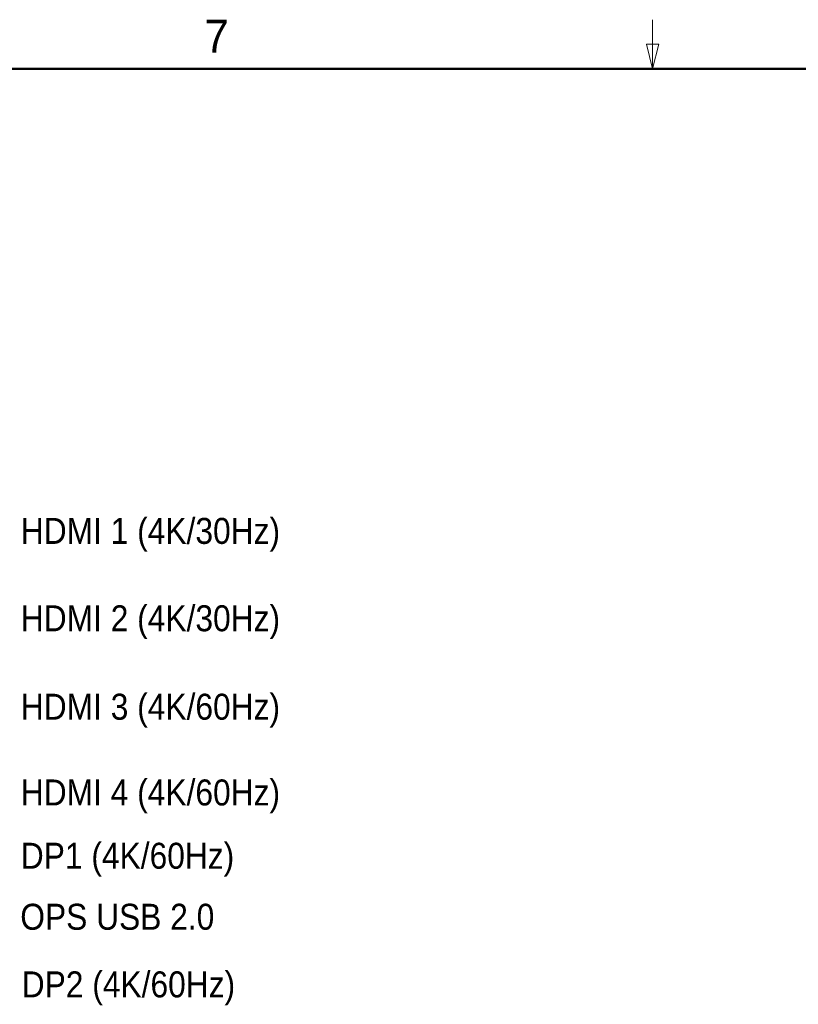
# Model space of a CAD drawing. Header units: millimetres. Extents: x 19 to 844, y 7 to 552.
# Tile 56 of 81: x 139 to 234, y 432 to 552. Entities that reach past the tile are written whole.
import ezdxf

# ---------------------------------------------------------------- set-up
doc = ezdxf.new("R2010")
doc.units = ezdxf.units.MM
doc.styles.add('SLDTEXTSTYLE0', font='ARIAL.TTF', dxfattribs={"width": 0.948})
doc.styles.add('SLDTEXTSTYLE2', font='GOTHIC.TTF', dxfattribs={"width": 0.913})

msp = doc.modelspace()

# ---------------------------------------------------------------- linework, layer by layer
at = {"color": 7, "linetype": 'Continuous', "lineweight": 18}
for p, q in [((215.9, 546.1), (215.9, 552.1)), ((215.9, 546.1), (215.15, 549.1)), ((215.15, 549.1), (216.65, 549.1)), ((215.9, 546.1), (216.65, 549.1))]:
    msp.add_line(p, q, dxfattribs=at)
at = {"color": 7, "linetype": 'Continuous', "lineweight": 50}
msp.add_line((25.4, 546.1), (838.2, 546.1), dxfattribs=at)

# ---------------------------------------------------------------- texts
at = {"color": 7, "linetype": 'Continuous', "lineweight": 0}
for s, insert, char_height, attachment_point, style in [('7', (162.659, 552.089), 4, 2, 'SLDTEXTSTYLE0'), ('HDMI 1 (4K/30Hz)', (138.743, 491.231), 3.175, 1, 'SLDTEXTSTYLE2'), ('HDMI 2 (4K/30Hz)', (138.743, 480.553), 3.175, 1, 'SLDTEXTSTYLE2'), ('HDMI 3 (4K/60Hz)', (138.743, 469.751), 3.175, 1, 'SLDTEXTSTYLE2'), ('HDMI 4 (4K/60Hz)', (138.743, 459.274), 3.175, 1, 'SLDTEXTSTYLE2'), ('DP1 (4K/60Hz)', (138.743, 451.541), 3.175, 1, 'SLDTEXTSTYLE2'), ('OPS USB 2.0', (138.68, 444.087), 3.175, 1, 'SLDTEXTSTYLE2'), ('DP2 (4K/60Hz)', (138.854, 435.827), 3.175, 1, 'SLDTEXTSTYLE2')]:
    msp.add_mtext(s, dxfattribs=dict(at, insert=insert, char_height=char_height, attachment_point=attachment_point, style=style))

doc.saveas('drawing.dxf')
